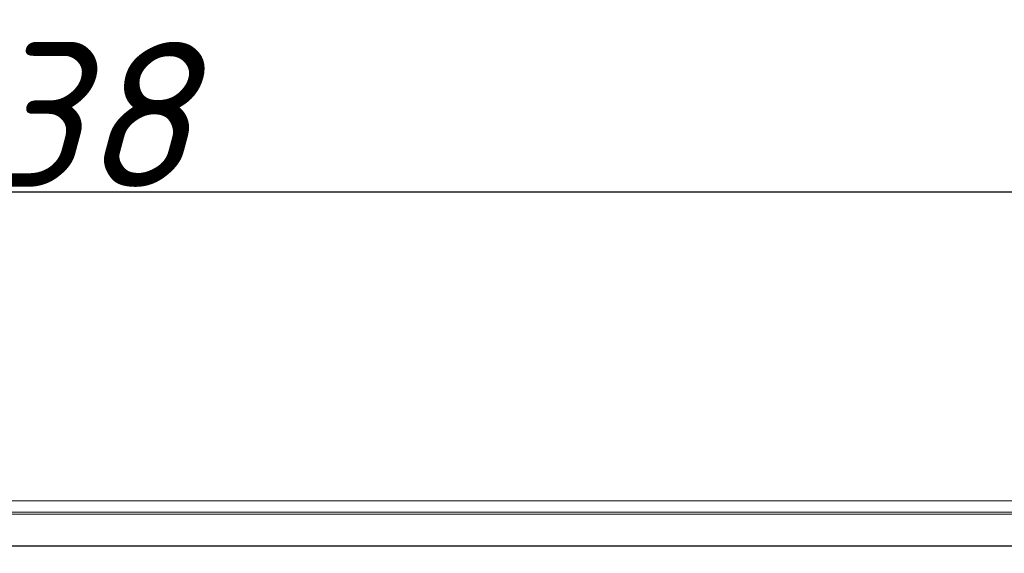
# Model space of a CAD drawing. Header units: millimetres. Extents: x 11 to 1665, y 44 to 957.
# Tile 36 of 69: x 297 to 433, y 883 to 957. Entities that reach past the tile are written whole.
import ezdxf

# ---------------------------------------------------------------- set-up
doc = ezdxf.new("R2010")
doc.units = ezdxf.units.MM
doc.header["$MEASUREMENT"] = 0
doc.layers.get('0').update_dxf_attribs({"lineweight": 25})
doc.styles.add('IPPON', font='isocpeui.ttf', dxfattribs={"height": 20})
doc.styles.get("Standard").update_dxf_attribs({"font": 'isocpeui.ttf'})
doc.dimstyles.new('ISO-25$0', dxfattribs={"dimtxt": 20, "dimasz": 20, "dimexe": 1.25, "dimexo": 0.625, "dimtad": 1, "dimtxsty": 'Standard', "dimcen": 2.5, "dimadec": 0, "dimazin": 0, "dimtfac": 1, "dimtmove": 0, "dimatfit": 3, "dimfxl": 1, "dimarcsym": 0})

# ---------------------------------------------------------------- blocks, each defined once
blk = doc.blocks.new('*D12')
at = {"color": 0, "lineweight": -2, "transparency": 16777216}
for p, q in [((79.79, 875.9), (79.79, 934.46)), ((517.79, 874.24), (517.79, 934.46)), ((99.79, 933.21), (497.79, 933.21))]:
    blk.add_line(p, q, dxfattribs=at)
at = {"color": 0, "transparency": 16777216}
for points in [[(99.79, 936.54), (99.79, 929.87), (79.79, 933.21)], [(497.79, 936.54), (497.79, 929.87), (517.79, 933.21)]]:
    blk.add_solid(points, dxfattribs=at)
at = {"layer": 'Defpoints', "color": 0, "transparency": 16777216}
for p in [(517.79, 933.21), (79.79, 875.27), (517.79, 873.62)]:
    blk.add_point(p, dxfattribs=at)
at = {"color": 0, "transparency": 16777216, "insert": (298.79, 943.83), "char_height": 20, "attachment_point": 5, "style": 'IPPON'}
blk.add_mtext('438', dxfattribs=at)

msp = doc.modelspace()

# ---------------------------------------------------------------- linework, layer by layer
at = {"color": 0, "linetype": 'Continuous', "lineweight": 0, "extrusion": (0, 1, -2.22045e-16)}
for p, q in [((81.286, 890.562), (516.286, 890.562)), ((514.886, 890.562), (82.686, 890.562)), ((516.286, 889.004), (81.286, 889.004)), ((516.286, 888.705), (81.286, 888.705)), ((97.286, 884.364), (500.286, 884.364)), ((500.286, 884.312), (97.286, 884.312))]:
    msp.add_line(p, q, dxfattribs=at)

# ---------------------------------------------------------------- dimensions: what is measured, and where the dimension line sits
dim = msp.add_linear_dim(base=(517.786, 933.208), p1=(79.786, 875.272), p2=(517.786, 873.615), dimstyle='ISO-25$0', override={"dimtxsty": 'IPPON'})
dim.commit()
dim.dimension.update_dxf_attribs({"geometry": '*D12', "text_midpoint": (298.786, 933.208), "dimtype": 160})

doc.saveas('drawing.dxf')
